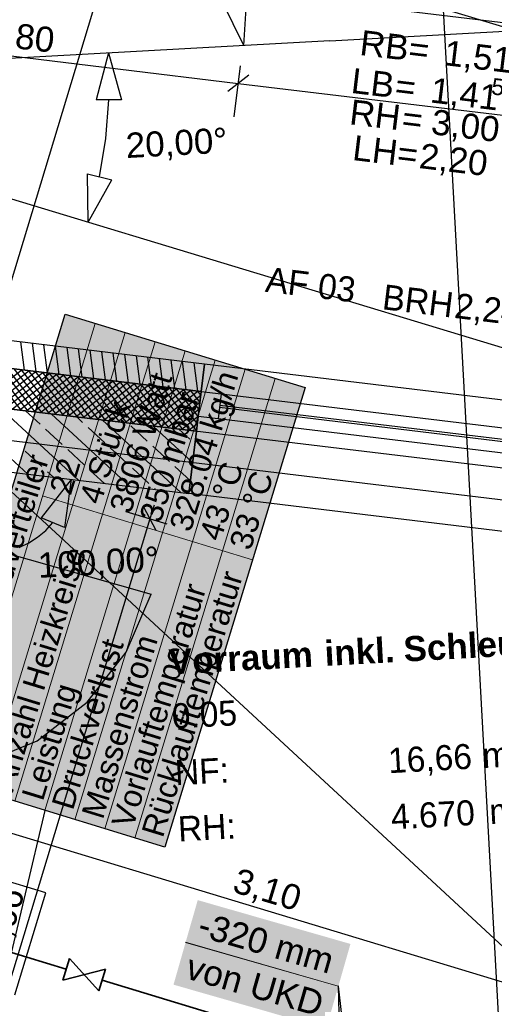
# Model space of a CAD drawing. Extents: x 199 to 1388, y 138 to 979.
# Tile 83 of 155: x 639 to 677, y 737 to 815. Entities that reach past the tile are written whole.
import ezdxf
from ezdxf.lldxf.tags import DXFTag

# ---------------------------------------------------------------- set-up
doc = ezdxf.new("R2010")
doc.units = 0
for name, color, linetype, lineweight, true_color in [('01AFU Allgemein Bemaßung-A07ET47HDI', 7, 'Continuous', 25, 0x848484), ('02 Raster Bemaßung-A07ET47FDI', 7, 'Continuous', 25, 0x848484), ('20 Außenwände-A07ET47EDI', 7, 'Continuous', 25, 0x848484), ('20 Bodenaufbau - Gefällelinien', 7, 'Continuous', 25, 0x848484), ('20 Dach Stb-Decke-A07ET47IDI', 7, 'Continuous', 25, 0x848484), ('20 Gitterwände-A07ET47DDI', 7, 'Continuous', 25, 0x848484), ('20 Räume Innen', 7, 'Continuous', 25, 0x848484), ('A-0', 7, 'Continuous', 25, 0x848484), ('H_FBHVerteiler', 5, 'Continuous', 25, 0x0000ff), ('H_Ruecklauf', 5, 'STRICHLINIE2', 35, 0x0000ff), ('UPO_Loop2', 140, 'Continuous', 30, 0x00bfff)]:
    doc.layers.add(name, color=color, linetype=linetype, lineweight=lineweight, true_color=true_color)
for name, color, linetype, lineweight in [('02 Raster Gebäude-A07ET47NDI', 7, 'Continuous', 25), ('H_Mass', 7, 'Continuous', 25), ('H_Text', 7, 'Continuous', 25)]:
    doc.layers.add(name, color=color, linetype=linetype, lineweight=lineweight)
doc.styles.get("Standard").update_dxf_attribs({"font": 'arial.ttf'})
tags = doc.linetypes.add('Raster-A07ET47ODI', pattern=[0.2, 0.1, -0.05, 0, -0.05]).pattern_tags.tags
tags[10:11] = [DXFTag(74, 4), DXFTag(75, 0), DXFTag(340, '0'), DXFTag(46, 1.0), DXFTag(50, 0.0), DXFTag(44, 0.0), DXFTag(45, 0.0)]
tags[8:9] = [DXFTag(74, 4), DXFTag(75, 0), DXFTag(340, '0'), DXFTag(46, 1.0), DXFTag(50, 0.0), DXFTag(44, 0.0), DXFTag(45, 0.0)]
tags[6:7] = [DXFTag(74, 4), DXFTag(75, 0), DXFTag(340, '0'), DXFTag(46, 1.0), DXFTag(50, 0.0), DXFTag(44, 0.0), DXFTag(45, 0.0)]
tags[4:5] = [DXFTag(74, 4), DXFTag(75, 0), DXFTag(340, '0'), DXFTag(46, 1.0), DXFTag(50, 0.0), DXFTag(44, 0.0), DXFTag(45, 0.0)]
tags = doc.linetypes.add('Strichlinie', pattern=[0.75, 0.5, -0.25]).pattern_tags.tags
tags[6:7] = [DXFTag(74, 4), DXFTag(75, 0), DXFTag(340, '0'), DXFTag(46, 1.0), DXFTag(50, 0.0), DXFTag(44, 0.0), DXFTag(45, 0.0)]
tags[4:5] = [DXFTag(74, 4), DXFTag(75, 0), DXFTag(340, '0'), DXFTag(46, 1.0), DXFTag(50, 0.0), DXFTag(44, 0.0), DXFTag(45, 0.0)]
tags = doc.linetypes.add('STRICHLINIE2', pattern=[9.525, 6.35, -3.175]).pattern_tags.tags
tags[6:7] = [DXFTag(74, 4), DXFTag(75, 0), DXFTag(340, '0'), DXFTag(46, 0.0), DXFTag(50, 0.0), DXFTag(44, 0.0), DXFTag(45, 0.0)]
tags[4:5] = [DXFTag(74, 4), DXFTag(75, 0), DXFTag(340, '0'), DXFTag(46, 0.0), DXFTag(50, 0.0), DXFTag(44, 0.0), DXFTag(45, 0.0)]
tags = doc.linetypes.add('Öffnungslinie Tür Fenster-A07ET47JDI', pattern=[0.115, 0.075, -0.04]).pattern_tags.tags
tags[6:7] = [DXFTag(74, 4), DXFTag(75, 0), DXFTag(340, '0'), DXFTag(46, 1.0), DXFTag(50, 0.0), DXFTag(44, 0.0), DXFTag(45, 0.0)]
tags[4:5] = [DXFTag(74, 4), DXFTag(75, 0), DXFTag(340, '0'), DXFTag(46, 1.0), DXFTag(50, 0.0), DXFTag(44, 0.0), DXFTag(45, 0.0)]

# ---------------------------------------------------------------- blocks, each defined once
blk = doc.blocks.new('Referenz-A07ET47ZDI', base_point=(226.995, 158.1))
at = {"layer": '01AFU Allgemein Bemaßung-A07ET47HDI'}
for p, q in [((641.166, 819.299), (748.002, 806.433)), ((620.693, 814.371), (656.386, 810.072)), ((656.064, 807.398), (656.554, 811.469)), ((657.22, 810.727), (655.552, 809.417)), ((656.386, 810.072), (686.369, 806.462)), ((643.054, 778.506), (640.68, 775.458)), ((643.054, 778.506), (642.522, 774.679)), ((649.849, 774.435), (648.849, 776.305)), ((649.676, 776.447), (649.349, 775.37)), ((649.349, 775.37), (631.582, 716.809)), ((642.522, 774.679), (640.68, 775.458)), ((647.435, 775.951), (650.695, 774.962)), ((641.031, 774.447), (641.601, 775.069)), ((639.681, 773.44), (640.387, 773.901)), ((640.387, 773.901), (641.031, 774.447)), ((638.922, 773.07), (639.681, 773.44)), ((687.832, 735.28), (628.458, 753.282))]:
    blk.add_line(p, q, dxfattribs=at)
at = {"layer": '02 Raster Bemaßung-A07ET47FDI'}
for p, q in [((647.216, 823.769), (711.376, 804.317)), ((656.832, 813.085), (657.08, 816.941)), ((656.832, 813.085), (655.119, 816.548)), ((646.04, 812.494), (645.066, 808.755)), ((646.04, 812.494), (647.066, 808.769)), ((647.066, 808.769), (645.066, 808.755)), ((645.818, 805.678), (646.066, 808.762)), ((645.327, 802.624), (645.818, 805.678)), ((644.357, 802.868), (646.296, 802.38)), ((644.415, 799.005), (644.357, 802.868)), ((644.415, 799.005), (646.296, 802.38))]:
    blk.add_line(p, q, dxfattribs=at)
at = {"layer": '02 Raster Gebäude-A07ET47NDI', "linetype": 'Raster-A07ET47ODI', "ltscale": 56.250004}
for p, q in [((665.259, 952.393), (702.269, 276.272)), ((1031.875, 681.538), (302.062, 902.797)), ((308.106, 821.362), (822.292, 759.439)), ((485.302, 289.756), (645.908, 819.451)), ((663.696, 813.461), (730.588, 817.122)), ((663.696, 813.461), (312.548, 794.239))]:
    blk.add_line(p, q, dxfattribs=at)
at = {"layer": '02 Raster Gebäude-A07ET47NDI', "linetype": 'ByBlock', "ltscale": 56.250004}
blk.add_line((663.696, 813.461), (663.696, 813.461), dxfattribs=at)
blk.add_line((663.696, 813.461), (663.696, 813.461), dxfattribs=at)
at = {"layer": '20 Außenwände-A07ET47EDI'}
for p, q in [((653.692, 787.7), (618.058, 791.992)), ((653.429, 785.516), (617.795, 789.808)), ((639.34, 787.213), (639.051, 789.464)), ((640.262, 787.102), (639.973, 789.353)), ((641.184, 786.991), (640.895, 789.242)), ((642.105, 786.88), (641.816, 789.131)), ((643.027, 786.769), (642.738, 789.02)), ((643.949, 786.658), (643.66, 788.909)), ((644.87, 786.547), (644.581, 788.798)), ((645.792, 786.436), (645.503, 788.687)), ((646.714, 786.325), (646.425, 788.576)), ((647.635, 786.214), (647.346, 788.465)), ((648.557, 786.103), (648.268, 788.354)), ((649.479, 785.992), (649.189, 788.243)), ((650.4, 785.881), (650.111, 788.132)), ((651.322, 785.77), (651.033, 788.021)), ((652.244, 785.659), (651.954, 787.91)), ((639.148, 787.236), (635.588, 784.442)), ((639.71, 787.168), (636.15, 784.374)), ((636.256, 787.584), (639.05, 784.025)), ((640.271, 787.101), (636.712, 784.306)), ((636.817, 787.517), (639.612, 783.957)), ((637.379, 787.449), (640.173, 783.889)), ((637.941, 787.381), (640.735, 783.822)), ((638.502, 787.314), (641.297, 783.754)), ((639.064, 787.246), (641.858, 783.686)), ((639.626, 787.179), (642.42, 783.619)), ((640.187, 787.111), (642.982, 783.551)), ((640.749, 787.043), (643.543, 783.484)), ((653.165, 785.548), (652.876, 787.799)), ((653.692, 787.7), (653.429, 785.516)), ((683.675, 784.09), (653.692, 787.7)), ((653.046, 782.339), (618.346, 786.518)), ((640.833, 787.033), (637.273, 784.239)), ((641.394, 786.965), (637.835, 784.171)), ((641.956, 786.898), (638.396, 784.103)), ((642.518, 786.83), (638.958, 784.036)), ((643.079, 786.763), (639.52, 783.968)), ((643.641, 786.695), (640.081, 783.901)), ((644.203, 786.627), (640.643, 783.833)), ((644.764, 786.56), (641.205, 783.765)), ((641.31, 786.976), (644.105, 783.416)), ((645.326, 786.492), (641.766, 783.698)), ((641.872, 786.908), (644.667, 783.348)), ((645.887, 786.424), (642.328, 783.63)), ((642.434, 786.84), (645.228, 783.281)), ((646.449, 786.357), (642.889, 783.562)), ((642.995, 786.773), (645.79, 783.213)), ((647.011, 786.289), (643.451, 783.495)), ((643.557, 786.705), (646.351, 783.145)), ((644.119, 786.637), (646.913, 783.078)), ((644.68, 786.57), (647.475, 783.01)), ((645.242, 786.502), (648.036, 782.942)), ((645.803, 786.435), (648.598, 782.875)), ((646.365, 786.367), (649.16, 782.807)), ((646.927, 786.299), (649.721, 782.74)), ((647.572, 786.221), (644.013, 783.427)), ((648.134, 786.154), (644.574, 783.359)), ((648.696, 786.086), (645.136, 783.292)), ((649.257, 786.019), (645.698, 783.224)), ((649.819, 785.951), (646.259, 783.157)), ((650.38, 785.883), (646.821, 783.089)), ((650.942, 785.816), (647.382, 783.021)), ((647.488, 786.232), (650.283, 782.672)), ((651.504, 785.748), (647.944, 782.954)), ((648.05, 786.164), (650.844, 782.604)), ((652.065, 785.68), (648.506, 782.886)), ((648.612, 786.096), (651.406, 782.537)), ((652.627, 785.613), (649.067, 782.818)), ((649.173, 786.029), (651.968, 782.469)), ((653.189, 785.545), (649.629, 782.751)), ((649.735, 785.961), (652.529, 782.401)), ((650.296, 785.893), (653.052, 782.384)), ((650.858, 785.826), (653.119, 782.945)), ((651.42, 785.758), (653.187, 783.507)), ((651.981, 785.691), (653.255, 784.069)), ((652.543, 785.623), (653.322, 784.63)), ((653.105, 785.555), (653.39, 785.192)), ((653.429, 785.516), (653.19, 783.531)), ((653.429, 785.516), (655.017, 785.325)), ((639.607, 778.921), (633.325, 784.714)), ((653.39, 785.195), (650.191, 782.683)), ((655.017, 785.325), (654.778, 783.339)), ((655.017, 785.325), (681.824, 782.097)), ((643.68, 778.431), (637.398, 784.224)), ((640.584, 782.918), (639.434, 783.978)), ((653.323, 784.633), (650.752, 782.615)), ((653.255, 784.072), (651.314, 782.548)), ((681.692, 781.005), (654.886, 784.233)), ((654.91, 784.431), (681.716, 781.203)), ((647.752, 777.941), (641.47, 783.733)), ((643.976, 783.055), (643.506, 783.488)), ((651.824, 777.45), (645.542, 783.243)), ((653.187, 783.51), (651.875, 782.48)), ((653.19, 783.531), (653.046, 782.339)), ((654.778, 783.339), (653.19, 783.531)), ((681.585, 780.111), (654.778, 783.339)), ((642.349, 781.291), (641.025, 782.511)), ((645.74, 781.428), (644.417, 782.648)), ((649.131, 781.566), (647.808, 782.786)), ((652.748, 779.863), (649.614, 782.752)), ((652.523, 781.703), (651.651, 782.507)), ((653.12, 782.948), (652.437, 782.413)), ((653.046, 782.339), (652.448, 777.375)), ((653.052, 782.387), (652.999, 782.345)), ((644.113, 779.664), (642.79, 780.884)), ((647.504, 779.801), (646.181, 781.021)), ((650.896, 779.939), (649.572, 781.159)), ((640.722, 779.526), (639.398, 780.746)), ((636.351, 779.314), (652.448, 777.375)), ((645.716, 778.186), (644.554, 779.257)), ((649.269, 778.174), (647.945, 779.394)), ((652.571, 778.394), (651.337, 779.532)), ((641.644, 778.676), (641.163, 779.12)), ((649.788, 777.695), (649.71, 777.768)), ((682.432, 773.764), (652.448, 777.375))]:
    blk.add_line(p, q, dxfattribs=at)
at = {"layer": '20 Bodenaufbau - Gefällelinien', "linetype": 'Öffnungslinie Tür Fenster-A07ET47JDI', "ltscale": 56.250004}
blk.add_line((636.351, 779.314), (678.7, 740.139), dxfattribs=at)
at = {"layer": '20 Dach Stb-Decke-A07ET47IDI', "linetype": 'Öffnungslinie Tür Fenster-A07ET47JDI', "ltscale": 56.250004}
blk.add_line((744.219, 771.359), (464.414, 805.056), dxfattribs=at)
at = {"layer": '20 Gitterwände-A07ET47DDI', "linetype": 'Strichlinie', "ltscale": 56.250004}
for p, q in [((631.022, 774.575), (649.434, 769.371)), ((647.451, 764.731), (649.434, 769.371)), ((644.352, 760.748), (647.451, 764.731)), ((640.342, 757.686), (644.352, 760.748)), ((635.684, 755.746), (640.342, 757.686))]:
    blk.add_line(p, q, dxfattribs=at)
at = {"layer": 'A-0', "linetype": 'Continuous', "ltscale": 312.5}
for p, q in [((653.692, 787.7), (618.058, 791.992)), ((617.795, 789.808), (653.429, 785.516)), ((653.429, 785.516), (617.795, 789.808)), ((653.429, 785.516), (653.692, 787.7)), ((618.346, 786.518), (653.046, 782.339)), ((653.046, 782.339), (618.346, 786.518)), ((653.046, 782.339), (653.429, 785.516)), ((652.448, 777.375), (653.046, 782.339)), ((616.755, 781.674), (652.448, 777.375))]:
    blk.add_line(p, q, dxfattribs=at)
at = {"layer": '01AFU Allgemein Bemaßung-A07ET47HDI', "linetype": 'ByBlock', "ltscale": 40.625, "attachment_point": 1}
for s, insert, char_height, rotation in [('{\\fArial;1,80}', (636.44, 815.144), 2, 353.13305), ('{\\fArial;RB}', (666.243, 814.328), 2, 353.13305), ('{\\fArial;=}', (670.109, 813.862), 2, 353.13305), ('{\\fArial;1,51}', (672.938, 813.522), 2, 353.13305), ('{\\fArial;LB}', (665.549, 811.306), 2, 353.13305), ('{\\fArial;=}', (669.038, 810.886), 2, 353.13305), ('{\\fArial;1,41}', (671.867, 810.546), 2, 353.13305), ('{\\fArial;5}', (676.674, 810.511), 1.32, 353.13305), ('{\\fArial;RH}', (665.423, 808.804), 2, 353.13305), ('{\\fArial;=}', (669.59, 808.302), 2, 353.13305), ('{\\fArial;3,00}', (671.935, 808.02), 2, 353.13305), ('{\\fArial;LH=}', (665.663, 805.955), 2, 353.13305), ('{\\fArial;2,20}', (670.982, 805.314), 2, 353.13305), ('{\\fArial;100,00°}', (640.351, 772.652), 2, 3.1332), ('{\\fArial;3,10}', (656.404, 747.578), 2, 343.13236), ('{\\fArial;3,06}', (635.885, 740.958), 2, 73.1224)]:
    blk.add_mtext(s, dxfattribs=dict(at, insert=insert, char_height=char_height, rotation=rotation))
at = {"layer": '02 Raster Bemaßung-A07ET47FDI', "linetype": 'ByBlock', "ltscale": 56.250004, "insert": (647.36, 806.113), "char_height": 2, "attachment_point": 1, "rotation": 3.1332}
blk.add_mtext('{\\fArial;20,00°}', dxfattribs=at)
at = {"layer": '20 Außenwände-A07ET47EDI', "linetype": 'Continuous', "ltscale": 56.250004, "char_height": 2, "attachment_point": 1, "rotation": 353.13305}
for s, insert in [('{\\fCentury Gothic;AF}', (658.724, 795.454)), ('{\\fCentury Gothic;03}', (662.893, 794.952)), ('{\\fCentury Gothic;BRH}', (668.041, 794.064)), ('{\\fCentury Gothic;2,24}', (673.795, 793.371))]:
    blk.add_mtext(s, dxfattribs=dict(at, insert=insert))
at = {"layer": '20 Räume Innen', "linetype": 'Continuous', "ltscale": 40.625, "char_height": 2, "attachment_point": 1, "rotation": 3.1332}
for s, insert in [('{\\fArial|b1|i0;inkl.}', (663.213, 765.636)), ('{\\fArial|b1|i0;Schleuse}', (669.51, 765.98)), ('{\\fArial|b1|i0;Vorraum}', (650.799, 764.956)), ('{\\fCentury Gothic;0.05}', (651.035, 760.635)), ('{\\fCentury Gothic;16,66}', (668.277, 757.087)), ('{\\fCentury Gothic;m}', (675.795, 757.499)), ('{\\fCentury Gothic;NF:}', (651.282, 756.124)), ('{\\fCentury Gothic;4.670}', (668.512, 752.606)), ('{\\fCentury Gothic;mm}', (676.353, 753.035)), ('{\\fCentury Gothic;RH:}', (651.527, 751.645))]:
    blk.add_mtext(s, dxfattribs=dict(at, insert=insert))

msp = doc.modelspace()

# ---------------------------------------------------------------- linework, layer by layer
at = {"layer": 'H_FBHVerteiler'}
for p, q in [((641.042, 745.567), (634.344, 747.598)), ((638.576, 737.433), (641.042, 745.567))]:
    msp.add_line(p, q, dxfattribs=at)
at = {"layer": 'H_Mass', "lineweight": 18}
for p, q in [((652.191, 741.615), (664.367, 738.123)), ((652.191, 741.605), (664.367, 738.113))]:
    msp.add_line(p, q, dxfattribs=at)
at = {"layer": 'H_Mass'}
for p, q in [((664.358, 738.127), (664.357, 738.126)), ((664.357, 738.126), (664.357, 738.125)), ((664.357, 738.125), (664.357, 738.124)), ((664.357, 738.124), (664.357, 738.122)), ((664.357, 738.122), (664.357, 738.121)), ((664.357, 738.121), (664.358, 738.12)), ((664.358, 738.117), (664.357, 738.116)), ((664.357, 738.116), (664.357, 738.115)), ((664.357, 738.115), (664.357, 738.114)), ((664.357, 738.114), (664.357, 738.112)), ((664.357, 738.112), (664.357, 738.111)), ((664.357, 738.111), (664.358, 738.11)), ((664.359, 738.129), (664.358, 738.127)), ((664.358, 738.12), (664.358, 738.119)), ((664.359, 738.119), (664.358, 738.117)), ((664.358, 738.119), (664.359, 738.117)), ((664.358, 738.11), (664.358, 738.109)), ((664.358, 738.109), (664.359, 738.107)), ((664.36, 738.131), (664.359, 738.13)), ((664.359, 738.13), (664.359, 738.129)), ((664.36, 738.121), (664.359, 738.12)), ((664.359, 738.12), (664.359, 738.119)), ((664.359, 738.117), (664.36, 738.116)), ((664.359, 738.107), (664.36, 738.106)), ((664.361, 738.131), (664.36, 738.131)), ((664.361, 738.121), (664.36, 738.121)), ((664.36, 738.116), (664.361, 738.116)), ((664.36, 738.106), (664.361, 738.106)), ((664.362, 738.132), (664.361, 738.131)), ((664.362, 738.122), (664.361, 738.121)), ((664.361, 738.116), (664.362, 738.115)), ((664.361, 738.106), (664.362, 738.105)), ((664.363, 738.133), (664.362, 738.132)), ((664.363, 738.123), (664.362, 738.122)), ((664.362, 738.115), (664.363, 738.114)), ((664.362, 738.105), (664.363, 738.104)), ((664.365, 738.133), (664.363, 738.133)), ((664.365, 738.123), (664.363, 738.123)), ((664.363, 738.114), (664.364, 738.114)), ((664.363, 738.104), (664.364, 738.104)), ((664.364, 738.114), (664.366, 738.113)), ((664.364, 738.104), (664.366, 738.103)), ((664.366, 738.133), (664.365, 738.133)), ((664.366, 738.123), (664.365, 738.123)), ((664.367, 738.133), (664.366, 738.133)), ((664.367, 738.123), (664.366, 738.123)), ((664.366, 738.113), (664.367, 738.113)), ((664.366, 738.103), (664.367, 738.103)), ((664.369, 738.133), (664.367, 738.133)), ((664.369, 738.123), (664.367, 738.123)), ((664.367, 738.123), (664.469, 732.861)), ((664.367, 738.113), (665.315, 729.469)), ((664.367, 738.113), (664.368, 738.113)), ((664.367, 738.103), (664.368, 738.103)), ((664.368, 738.113), (664.37, 738.114)), ((664.368, 738.103), (664.37, 738.104)), ((664.37, 738.133), (664.369, 738.133)), ((664.37, 738.123), (664.369, 738.123)), ((664.371, 738.133), (664.37, 738.133)), ((664.371, 738.123), (664.37, 738.123)), ((664.37, 738.114), (664.371, 738.114)), ((664.37, 738.104), (664.371, 738.104)), ((664.372, 738.132), (664.371, 738.133)), ((664.372, 738.122), (664.371, 738.123)), ((664.371, 738.114), (664.372, 738.115)), ((664.371, 738.104), (664.372, 738.105)), ((664.373, 738.131), (664.372, 738.132)), ((664.373, 738.121), (664.372, 738.122)), ((664.372, 738.115), (664.373, 738.115)), ((664.372, 738.105), (664.373, 738.105)), ((664.374, 738.13), (664.373, 738.131)), ((664.374, 738.12), (664.373, 738.121)), ((664.373, 738.115), (664.374, 738.116)), ((664.373, 738.105), (664.374, 738.106)), ((664.375, 738.129), (664.374, 738.13)), ((664.375, 738.119), (664.374, 738.12)), ((664.374, 738.116), (664.375, 738.117)), ((664.374, 738.106), (664.375, 738.107)), ((664.376, 738.128), (664.375, 738.129)), ((664.376, 738.118), (664.375, 738.119)), ((664.375, 738.117), (664.376, 738.118)), ((664.375, 738.107), (664.376, 738.108)), ((664.376, 738.127), (664.376, 738.128)), ((664.377, 738.126), (664.376, 738.127)), ((664.376, 738.119), (664.377, 738.121)), ((664.376, 738.118), (664.376, 738.119)), ((664.376, 738.117), (664.376, 738.118)), ((664.377, 738.116), (664.376, 738.117)), ((664.376, 738.109), (664.377, 738.111)), ((664.376, 738.108), (664.376, 738.109)), ((664.377, 738.125), (664.377, 738.126)), ((664.377, 738.123), (664.377, 738.125)), ((664.377, 738.122), (664.377, 738.123)), ((664.377, 738.121), (664.377, 738.122)), ((664.377, 738.115), (664.377, 738.116)), ((664.377, 738.113), (664.377, 738.115)), ((664.377, 738.112), (664.377, 738.113)), ((664.377, 738.111), (664.377, 738.112))]:
    msp.add_line(p, q, dxfattribs=at)
at = {"layer": 'H_Mass', "color": 7, "true_color": 0xffffff}
for points in [[(665.332, 741.488), (652.154, 741.488), (653.155, 744.979)], [(665.332, 741.478), (652.154, 741.478), (653.155, 744.969)], [(664.404, 738.25), (651.226, 738.25), (665.332, 741.488)], [(651.226, 738.25), (665.332, 741.488), (652.154, 741.488)], [(664.404, 738.24), (651.226, 738.24), (665.332, 741.478)], [(651.226, 738.24), (665.332, 741.478), (652.154, 741.478)], [(663.402, 734.759), (664.404, 738.25), (651.226, 738.25)], [(663.402, 734.749), (664.404, 738.24), (651.226, 738.24)]]:
    msp.add_solid(points, dxfattribs=at)
at = {"layer": 'H_Ruecklauf', "ltscale": 0.35}
for p, q in [((642.662, 739.473), (637.959, 740.899)), ((678.494, 728.608), (645.533, 738.603))]:
    msp.add_line(p, q, dxfattribs=at)
at = {"layer": 'H_Ruecklauf', "linetype": 'Continuous'}
for p, q in [((642.4, 738.612), (642.923, 740.334)), ((642.923, 740.334), (645.271, 737.741)), ((645.794, 739.464), (642.4, 738.612)), ((645.271, 737.741), (645.794, 739.464))]:
    msp.add_line(p, q, dxfattribs=at)
at = {"layer": 'H_Text'}
for p, q in [((631.397, 755.045), (642.597, 791.677)), ((642.597, 791.677), (661.723, 785.83)), ((661.723, 785.83), (650.523, 749.198)), ((650.523, 749.198), (631.397, 755.045)), ((640.96, 752.121), (637.833, 738.836))]:
    msp.add_line(p, q, dxfattribs=at)
at = {"layer": 'H_Text', "lineweight": 18}
for p, q in [((633.788, 754.314), (644.988, 790.946)), ((636.179, 753.583), (647.378, 790.215)), ((638.57, 752.852), (649.769, 789.484)), ((640.96, 752.121), (652.16, 788.753)), ((643.351, 751.39), (654.551, 788.022)), ((645.742, 750.66), (656.941, 787.291)), ((648.133, 749.929), (659.332, 786.561)), ((640.788, 777.208), (657.523, 772.092))]:
    msp.add_line(p, q, dxfattribs=at)
at = {"layer": 'H_Text', "color": 7, "true_color": 0xffffff}
for points in [[(661.723, 785.83), (640.809, 785.83), (642.597, 791.677)], [(652.311, 755.045), (631.397, 755.045), (661.723, 785.83)], [(631.397, 755.045), (661.723, 785.83), (640.809, 785.83)], [(650.523, 749.198), (652.311, 755.045), (631.397, 755.045)]]:
    msp.add_solid(points, dxfattribs=at)

# ---------------------------------------------------------------- block references
at = {"layer": 'UPO_Loop2', "color": 219, "lineweight": 80, "ltscale": 4000.00006, "true_color": 0x642165}
msp.add_blockref('Referenz-A07ET47ZDI', (226.995, 158.1), dxfattribs=at)

# ---------------------------------------------------------------- texts
at = {"layer": 'H_Mass', "char_height": 2, "attachment_point": 1, "rotation": 344}
for s, insert in [('{\\fArial;-320 mm}', (653.59, 744.075)), ('{\\fArial;-320 mm}', (653.59, 744.065)), ('{\\fArial;von UKD}', (652.625, 740.71)), ('{\\fArial;von UKD}', (652.625, 740.7))]:
    msp.add_mtext(s, dxfattribs=dict(at, insert=insert))
at = {"layer": 'H_Text', "char_height": 1.8, "attachment_point": 1, "rotation": 73}
for s, insert in [('{\\fArial;328.04 kg/h}', (650.861, 774.756)), ('{\\fArial;3806 Watt}', (646.079, 776.218)), ('{\\fArial;350 mbar}', (648.47, 775.487)), ('{\\fArial;4 Stück }', (643.688, 776.949)), ('{\\fArial;Wandverteiler}', (635.064, 765.842)), ('{\\fArial;22}', (641.298, 777.68)), ('{\\fArial;43 °C}', (653.252, 774.025)), ('{\\fArial;33 °C}', (655.642, 773.294)), ('{\\fArial;Anzahl Heizkreise}', (636.689, 754.055)), ('{\\fArial;Rücklauftemperatur }', (648.643, 750.4)), ('{\\fArial;Vorlauftemperatur }', (646.252, 751.131)), ('{\\fArial;Druckverlust }', (641.471, 752.593)), ('{\\fArial;Massenstrom }', (643.861, 751.862)), ('{\\fArial;Leistung }', (639.08, 753.324))]:
    msp.add_mtext(s, dxfattribs=dict(at, insert=insert))

doc.saveas('drawing.dxf')
